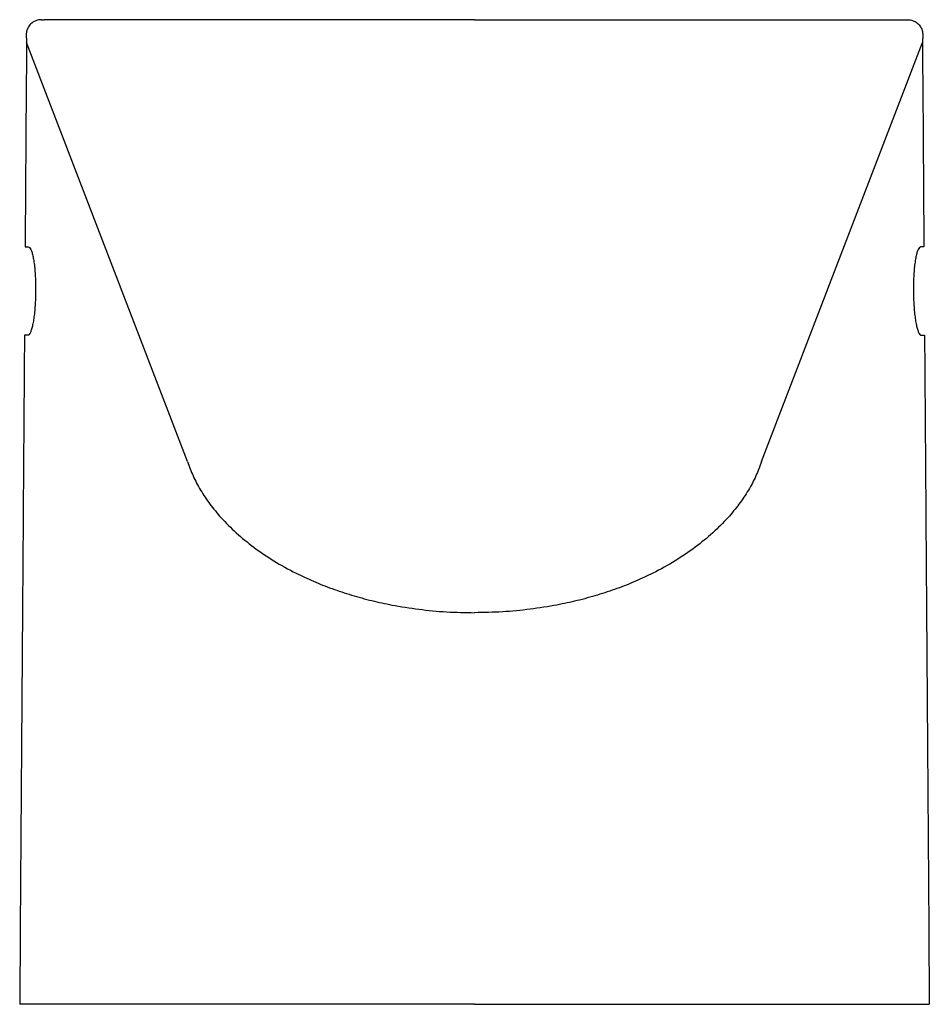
# Model space of a CAD drawing. Header units: millimetres. Extents: x 4731.651 to 4732.011, y 2577.775 to 2578.165.
import ezdxf

# ---------------------------------------------------------------- set-up
doc = ezdxf.new("R2010")
doc.units = ezdxf.units.MM
doc.layers.add('SANINDUSA', color=3, linetype='Continuous')

msp = doc.modelspace()

# ---------------------------------------------------------------- linework, layer by layer
at = {"layer": 'SANINDUSA'}
for p, q in [((4731.65953, 2578.16511), (4731.66066, 2578.16511)), ((4732.00158, 2578.16511), (4732.00272, 2578.16511)), ((4731.7174, 2577.99006), (4731.65362, 2578.1561)), ((4731.94485, 2577.99006), (4732.00864, 2578.1561))]:
    msp.add_line(p, q, dxfattribs=at)
for points, knots in [([(4731.65953, 2578.16511), (4731.65884, 2578.16505), (4731.65748, 2578.16491), (4731.65565, 2578.16387), (4731.65429, 2578.16233), (4731.6535, 2578.16046), (4731.6535, 2578.15916), (4731.65351, 2578.15854)], [0, 0, 0, 0, 0.204503, 0.40903, 0.612882, 0.81521, 1, 1, 1, 1]), ([(4731.83113, 2578.16511), (4731.82732, 2578.16511), (4731.81969, 2578.16511), (4731.80831, 2578.16511), (4731.79608, 2578.16511), (4731.78308, 2578.16511), (4731.76948, 2578.16511), (4731.7563, 2578.16511), (4731.74369, 2578.16511), (4731.73174, 2578.16511), (4731.72049, 2578.16511), (4731.71001, 2578.16511), (4731.70038, 2578.16511), (4731.69171, 2578.16511), (4731.684, 2578.16511), (4731.67729, 2578.16511), (4731.6719, 2578.16511), (4731.66772, 2578.16511), (4731.6646, 2578.16511), (4731.66236, 2578.16511), (4731.66094, 2578.16511), (4731.66076, 2578.16511), (4731.66067, 2578.16511)], [0, 0, 0, 0, 0.042895, 0.085838, 0.128734, 0.182434, 0.236324, 0.290212, 0.343911, 0.39714, 0.450554, 0.503968, 0.557194, 0.610104, 0.663201, 0.716297, 0.769205, 0.81524, 0.861461, 0.907746, 0.953966, 1, 1, 1, 1]), ([(4731.83113, 2578.16511), (4731.83494, 2578.16511), (4731.84256, 2578.16511), (4731.85395, 2578.16511), (4731.86618, 2578.16511), (4731.87917, 2578.16511), (4731.89277, 2578.16511), (4731.90595, 2578.16511), (4731.91856, 2578.16511), (4731.93051, 2578.16511), (4731.94176, 2578.16511), (4731.95225, 2578.16511), (4731.96187, 2578.16511), (4731.97054, 2578.16511), (4731.97826, 2578.16511), (4731.98496, 2578.16511), (4731.99035, 2578.16511), (4731.99453, 2578.16511), (4731.99765, 2578.16511), (4731.99989, 2578.16511), (4732.00131, 2578.16511), (4732.00149, 2578.16511), (4732.00158, 2578.16511)], [0, 0, 0, 0, 0.042895, 0.085838, 0.128734, 0.182434, 0.236324, 0.290212, 0.343911, 0.39714, 0.450554, 0.503968, 0.557194, 0.610104, 0.663201, 0.716297, 0.769205, 0.81524, 0.861461, 0.907746, 0.953966, 1, 1, 1, 1]), ([(4732.00272, 2578.16511), (4732.00341, 2578.16505), (4732.00478, 2578.16491), (4732.0066, 2578.16387), (4732.00796, 2578.16233), (4732.00876, 2578.16046), (4732.00875, 2578.15916), (4732.00875, 2578.15854)], [0, 0, 0, 0, 0.204503, 0.40903, 0.612882, 0.81521, 1, 1, 1, 1]), ([(4731.65433, 2578.07511), (4731.6545, 2578.07506), (4731.65485, 2578.07496), (4731.65534, 2578.07418), (4731.6558, 2578.07294), (4731.65622, 2578.07126), (4731.65658, 2578.06917), (4731.65686, 2578.06676), (4731.65707, 2578.06409), (4731.6572, 2578.06126), (4731.65724, 2578.05834), (4731.65719, 2578.05541), (4731.65707, 2578.05255), (4731.65686, 2578.04984), (4731.65658, 2578.04734), (4731.65624, 2578.04511), (4731.65584, 2578.04324), (4731.65539, 2578.04174), (4731.65491, 2578.04071), (4731.65446, 2578.04019), (4731.65418, 2578.04013), (4731.65408, 2578.04011)], [0, 0, 0, 0, 0.0546418, 0.1092819, 0.1639431, 0.2186007, 0.2728484, 0.3270919, 0.3805566, 0.4340189, 0.4868148, 0.5396112, 0.5921439, 0.6446791, 0.6974522, 0.7502283, 0.8036326, 0.85704, 0.9112021, 0.9653657, 1, 1, 1, 1]), ([(4732.00792, 2578.07511), (4732.00775, 2578.07506), (4732.00741, 2578.07496), (4732.00691, 2578.07418), (4732.00645, 2578.07294), (4732.00603, 2578.07126), (4732.00567, 2578.06917), (4732.00539, 2578.06676), (4732.00518, 2578.06409), (4732.00505, 2578.06126), (4732.00501, 2578.05834), (4732.00506, 2578.05541), (4732.00518, 2578.05255), (4732.00539, 2578.04984), (4732.00567, 2578.04734), (4732.00601, 2578.04511), (4732.00641, 2578.04324), (4732.00686, 2578.04174), (4732.00735, 2578.04071), (4732.00779, 2578.04019), (4732.00807, 2578.04013), (4732.00818, 2578.04011)], [0, 0, 0, 0, 0.0546418, 0.1092819, 0.1639431, 0.2186007, 0.2728484, 0.3270919, 0.3805566, 0.4340189, 0.4868148, 0.5396112, 0.5921439, 0.6446791, 0.6974522, 0.7502283, 0.8036326, 0.85704, 0.9112021, 0.9653657, 1, 1, 1, 1]), ([(4731.65279, 2578.04011), (4731.65261, 2578.01604), (4731.65244, 2577.99196), (4731.65227, 2577.96788), (4731.65181, 2577.90363), (4731.65136, 2577.83937), (4731.6509, 2577.77511)], [0.120543, 0.120543, 0.120543, 0.120543, 0.1927748, 0.1927748, 0.1927748, 0.3855496, 0.3855496, 0.3855496, 0.3855496]), ([(4732.00946, 2578.04011), (4732.00964, 2578.01604), (4732.00981, 2577.99196), (4732.00998, 2577.96788), (4732.01044, 2577.90363), (4732.01089, 2577.83937), (4732.01135, 2577.77511)], [0.120543, 0.120543, 0.120543, 0.120543, 0.1927748, 0.1927748, 0.1927748, 0.3855496, 0.3855496, 0.3855496, 0.3855496]), ([(4731.7174, 2577.99006), (4731.71809, 2577.98816), (4731.71948, 2577.98437), (4731.7225, 2577.97874), (4731.72619, 2577.97321), (4731.73084, 2577.96754), (4731.73659, 2577.9618), (4731.74356, 2577.95608), (4731.75147, 2577.95072), (4731.75947, 2577.94626), (4731.76726, 2577.94264), (4731.7746, 2577.93973), (4731.78234, 2577.93715), (4731.7903, 2577.93498), (4731.79918, 2577.93304), (4731.80905, 2577.9315), (4731.82001, 2577.93043), (4731.82743, 2577.93029), (4731.83113, 2577.93022)], [0, 0, 0, 0, 0.0634705, 0.1270971, 0.1907142, 0.2541716, 0.3272765, 0.4006895, 0.4740448, 0.5470701, 0.5995926, 0.6522827, 0.7049481, 0.7574369, 0.8069587, 0.8712447, 0.9357311, 1, 1, 1, 1]), ([(4731.94485, 2577.99006), (4731.94416, 2577.98816), (4731.94277, 2577.98437), (4731.93975, 2577.97874), (4731.93606, 2577.97321), (4731.93141, 2577.96754), (4731.92566, 2577.9618), (4731.91869, 2577.95608), (4731.91078, 2577.95072), (4731.90279, 2577.94626), (4731.89499, 2577.94264), (4731.88765, 2577.93973), (4731.87991, 2577.93715), (4731.87195, 2577.93498), (4731.86307, 2577.93304), (4731.8532, 2577.9315), (4731.84224, 2577.93043), (4731.83483, 2577.93029), (4731.83113, 2577.93022)], [0, 0, 0, 0, 0.063471, 0.127097, 0.190714, 0.254172, 0.327277, 0.40069, 0.474045, 0.54707, 0.599593, 0.652283, 0.704948, 0.757437, 0.806959, 0.871245, 0.935731, 1, 1, 1, 1]), ([(4731.83113, 2577.77511), (4731.82787, 2577.77511), (4731.82134, 2577.77511), (4731.81162, 2577.77511), (4731.80204, 2577.77511), (4731.79268, 2577.77511), (4731.7836, 2577.77511), (4731.77485, 2577.77511), (4731.76649, 2577.77511), (4731.7585, 2577.77511), (4731.75095, 2577.77511), (4731.74388, 2577.77511), (4731.73739, 2577.77511), (4731.73142, 2577.77511), (4731.72605, 2577.77511), (4731.72133, 2577.77511), (4731.71735, 2577.77511), (4731.71354, 2577.77511), (4731.71014, 2577.77511), (4731.707, 2577.77511), (4731.7044, 2577.77511), (4731.70199, 2577.77511), (4731.69568, 2577.77511), (4731.67811, 2577.77511), (4731.66213, 2577.77511), (4731.6509, 2577.77511)], [0, 0, 0, 0, 0.017907, 0.03588, 0.053854, 0.071763, 0.08965, 0.107599, 0.125549, 0.14344, 0.161802, 0.180223, 0.198646, 0.217012, 0.236397, 0.255845, 0.275295, 0.294684, 0.32698, 0.359296, 0.391661, 0.424046, 0.456399, 0.618147, 1, 1, 1, 1]), ([(4731.83113, 2577.77511), (4731.83438, 2577.77511), (4731.84091, 2577.77511), (4731.85063, 2577.77511), (4731.86022, 2577.77511), (4731.86958, 2577.77511), (4731.87865, 2577.77511), (4731.8874, 2577.77511), (4731.89577, 2577.77511), (4731.90375, 2577.77511), (4731.9113, 2577.77511), (4731.91837, 2577.77511), (4731.92486, 2577.77511), (4731.93083, 2577.77511), (4731.9362, 2577.77511), (4731.94092, 2577.77511), (4731.9449, 2577.77511), (4731.94872, 2577.77511), (4731.95211, 2577.77511), (4731.95525, 2577.77511), (4731.95786, 2577.77511), (4731.96026, 2577.77511), (4731.96657, 2577.77511), (4731.98414, 2577.77511), (4732.00012, 2577.77511), (4732.01135, 2577.77511)], [0, 0, 0, 0, 0.017907, 0.03588, 0.053854, 0.071763, 0.08965, 0.107599, 0.125549, 0.14344, 0.161802, 0.180223, 0.198646, 0.217012, 0.236397, 0.255845, 0.275295, 0.294684, 0.32698, 0.359296, 0.391661, 0.424046, 0.456399, 0.618147, 1, 1, 1, 1])]:
    msp.add_open_spline(points, degree=3, knots=knots, dxfattribs=at)
for points, degree in [([(4731.65351, 2578.15854), (4731.65362, 2578.1561)], 1), ([(4732.00875, 2578.15854), (4732.00864, 2578.1561)], 1), ([(4731.65362, 2578.1561), (4731.65342, 2578.1291), (4731.65323, 2578.10211), (4731.65304, 2578.07511)], 3), ([(4732.00864, 2578.1561), (4732.00883, 2578.1291), (4732.00902, 2578.10211), (4732.00922, 2578.07511)], 3), ([(4731.65304, 2578.07511), (4731.65433, 2578.07511)], 1), ([(4732.00922, 2578.07511), (4732.00792, 2578.07511)], 1), ([(4731.65408, 2578.04011), (4731.65279, 2578.04011)], 1), ([(4732.00818, 2578.04011), (4732.00946, 2578.04011)], 1)]:
    msp.add_open_spline(points, degree=degree, dxfattribs=at)

doc.saveas('drawing.dxf')
